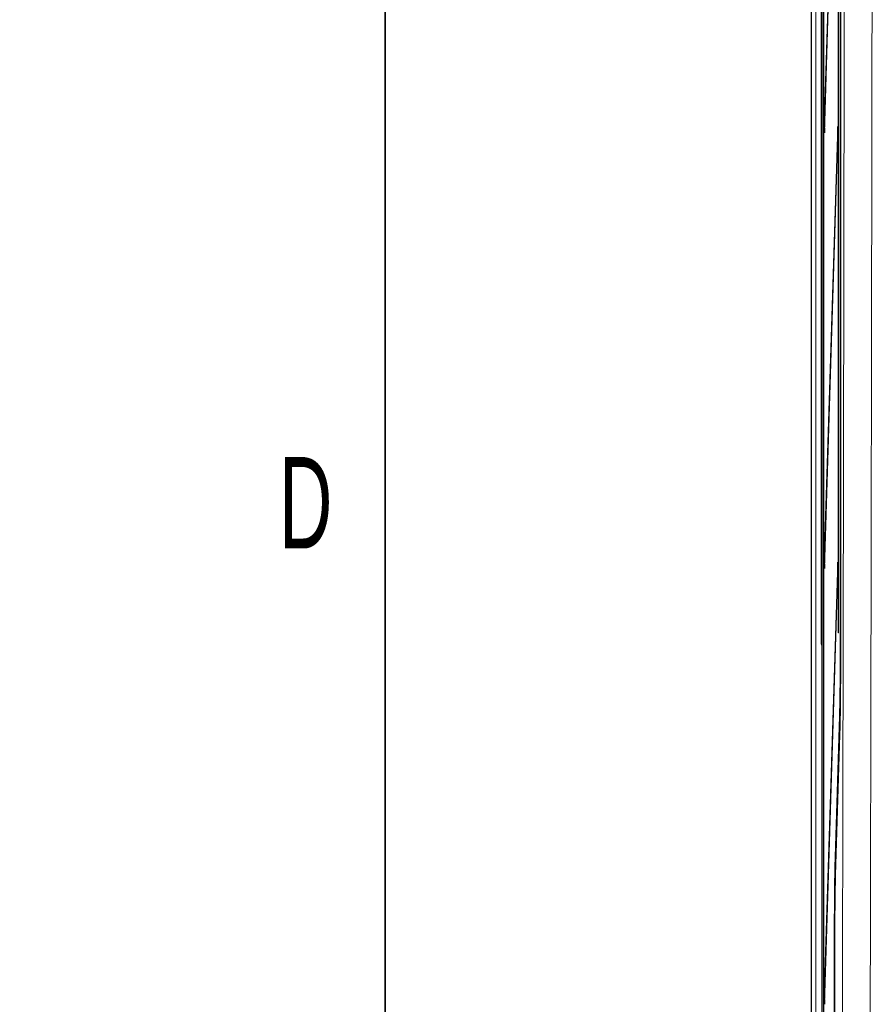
# Model space of a CAD drawing. Header units: millimetres. Extents: x 5 to 418, y 2 to 292.
# Tile 5 of 61: x 12 to 45, y 106 to 144. Entities that reach past the tile are written whole.
import ezdxf

# ---------------------------------------------------------------- set-up
doc = ezdxf.new("R2010")
doc.units = ezdxf.units.MM
doc.layers.add('SLD-0', color=7, linetype='Continuous')
doc.styles.add('SLDTEXTSTYLE1', font='TXT', dxfattribs={"width": 0.605})

msp = doc.modelspace()

# ---------------------------------------------------------------- linework, layer by layer
at = {"color": 7, "linetype": 'Continuous', "lineweight": 25}
for p, q in [((42.2887, 251.8361), (42.2887, 95.1692)), ((42.6989, 251.5019), (42.6989, 95.9888)), ((43.4125, 251.0292), (43.4125, 119.615)), ((42.7653, 245.1361), (42.7653, 99.5028)), ((42.7732, 99.5028), (42.7732, 245.1361)), ((43.3296, 245.1361), (43.3296, 120.2695)), ((43.3375, 120.2695), (43.3375, 245.1361)), ((43.3061, 156.3146), (42.7929, 139.7777)), ((42.7968, 139.4024), (43.3099, 155.9393)), ((42.7929, 139.7777), (42.7968, 139.4024)), ((42.8079, 139.7615), (42.7929, 139.7777)), ((43.3061, 139.648), (42.7929, 123.111)), ((43.3099, 139.2727), (43.3061, 139.648)), ((42.7968, 122.7357), (43.3099, 139.2727)), ((42.7929, 123.111), (42.7968, 122.7357)), ((42.8079, 123.0948), (42.7929, 123.111)), ((43.3061, 122.9813), (42.7929, 106.4443)), ((43.3099, 122.606), (43.3061, 122.9813)), ((42.7968, 106.0691), (43.3099, 122.606)), ((43.3375, 120.2695), (43.3296, 120.2695)), ((43.3794, 116.3828), (43.2138, 110.9942)), ((43.3794, 116.3828), (43.3793, 116.3808)), ((43.1877, 108.4529), (43.1877, 95.8753)), ((42.7929, 106.4443), (42.7968, 106.0691)), ((42.8079, 106.4282), (42.7929, 106.4443))]:
    msp.add_line(p, q, dxfattribs=at)
at = {"color": 7, "linetype": 'Continuous', "lineweight": 18}
for p, q in [((42.3091, 95.1896), (42.3091, 251.8361)), ((42.4757, 251.8361), (42.4757, 95.1896)), ((43.4042, 119.9071), (43.4042, 246.6683)), ((42.6694, 119.9144), (42.6694, 245.0912)), ((42.6694, 119.9144), (42.6989, 119.9144)), ((43.4042, 119.9071), (43.4125, 119.9071)), ((43.2077, 111.6894), (43.3749, 117.078)), ((43.3793, 116.3808), (43.2137, 110.9922)), ((43.2138, 110.9942), (43.2137, 110.9922)), ((43.1772, 96.5015), (43.1772, 108.745)), ((43.1772, 108.745), (43.188, 108.745))]:
    msp.add_line(p, q, dxfattribs=at)
msp.add_arc((43.2642, 111.6916), 0.0566, 182.21373, 237.39559, dxfattribs=at)
at = {"color": 7, "linetype": 'Continuous', "lineweight": 25}
msp.add_arc((140.1425, 108.7295), 96.9552, 178.662779, 180.163465, dxfattribs=at)
at = {"color": 7, "linetype": 'Continuous', "lineweight": 18}
for centre, major_axis, ratio, start_param, end_param in [((43.0032, 119.9159), (0.1722, 0.2874), 0.9948398, 2.1127811, 2.5362009), ((43.3456, 119.9071), (0, 3.2667), 0.0179167, 3.6651914, 4.712389), ((43.2381, 108.745), (0, 3.4), 0.0179167, 0.5235988, 1.5707963)]:
    msp.add_ellipse(centre, major_axis=major_axis, ratio=ratio, start_param=start_param, end_param=end_param, dxfattribs=at)
for points, knots in [([(43.4652, 96.1537), (43.4788, 102.1554), (43.5027, 112.6796), (43.5309, 127.7657), (43.5531, 141.3852), (43.5716, 155.0206), (43.5866, 168.6372), (43.5981, 182.2332), (43.6029, 191.2825), (43.6053, 195.8071)], [0, 0, 0, 0, 0.1814894, 0.3182486, 0.4550077, 0.5917253, 0.7284429, 0.8642214, 1, 1, 1, 1]), ([(44.6687, 195.6793), (44.6663, 191.1654), (44.6616, 182.1377), (44.65, 168.5576), (44.6352, 154.9404), (44.6167, 141.2879), (44.5946, 127.6515), (44.5664, 112.5465), (44.5426, 102.0092), (44.529, 96.0001)], [0, 0, 0, 0, 0.1354201, 0.2708403, 0.4076924, 0.5445446, 0.6814383, 0.818332, 1, 1, 1, 1])]:
    msp.add_open_spline(points, degree=3, knots=knots, dxfattribs=at)
at = {"color": 7, "linetype": 'Continuous', "lineweight": 25}
msp.add_open_spline([(43.4125, 119.615), (43.4117, 119.1948), (43.4103, 118.3546), (43.4005, 117.4089), (43.3898, 116.7639), (43.3828, 116.5099), (43.3793, 116.3808)], degree=3, knots=[0, 0, 0, 0, 0.3217854, 0.6435708, 0.8186778, 1, 1, 1, 1], dxfattribs=at)
at = {"layer": 'SLD-0', "lineweight": 35}
msp.add_line((26, 282.5), (26, 12), dxfattribs=at)

# ---------------------------------------------------------------- texts
at = {"layer": 'SLD-0', "insert": (22.9597, 127.0011), "char_height": 3.5, "attachment_point": 2, "style": 'SLDTEXTSTYLE1'}
msp.add_mtext('D', dxfattribs=at)
at = {"layer": 'SLD-0', "insert": (12.2299, 7.2381), "char_height": 2, "attachment_point": 1, "rotation": 90, "style": 'SLDTEXTSTYLE1'}
msp.add_mtext('noch Dritten zugänglich gemacht werden, und sie darf durch den Empfänger oder', dxfattribs=at)

doc.saveas('drawing.dxf')
